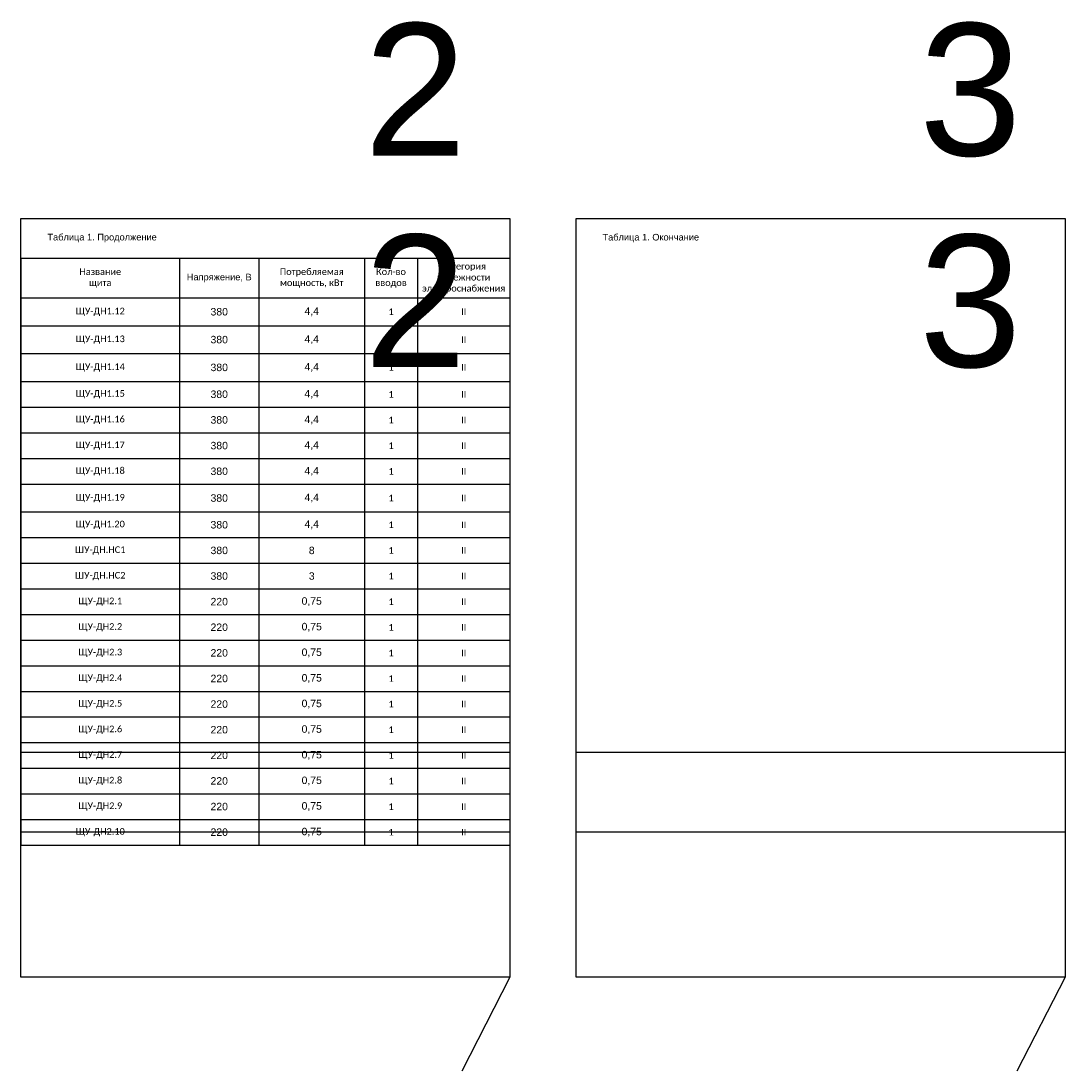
# Model space of a CAD drawing. Header units: millimetres. Extents: x 20 to 625, y -374 to 367.
# Tile 4 of 4: x 230 to 625, y -30 to 367. Entities that reach past the tile are written whole.
import ezdxf
from ezdxf.enums import TextEntityAlignment as Align

# ---------------------------------------------------------------- set-up
doc = ezdxf.new("R2010")
doc.units = ezdxf.units.MM
doc.layers.add('AE_Нумерация_листов', color=21, linetype='Continuous', lineweight=13, plot=False)
doc.layers.add('UNPLOTTED', color=2, linetype='Continuous', plot=False)
doc.styles.add('CP.Text', font='arial.ttf')
doc.styles.get("Standard").update_dxf_attribs({"font": 'arial.ttf'})

# ---------------------------------------------------------------- blocks, each defined once
blk = doc.blocks.new('*T3')
at = {"linetype": 'ByBlock', "lineweight": -2, "transparency": 16777216}
for p, q in [((0, 0), (185, 0)), ((0, 0), (0, -222)), ((60, 0), (60, -222)), ((90, 0), (90, -222)), ((130, 0), (130, -222)), ((150, 0), (150, -56.33)), ((185, 0), (185, -222)), ((0, -15), (185, -15)), ((0, -25.53), (185, -25.53)), ((0, -36.07), (185, -36.07)), ((0, -46.6), (185, -46.6)), ((0, -56.33), (185, -56.33)), ((0, -66.04), (130, -66.04)), ((150, -66.04), (185, -66.04)), ((0, -75.77), (130, -75.77)), ((150, -75.77), (185, -75.77)), ((0, -85.48), (130, -85.48)), ((150, -85.48), (185, -85.48)), ((0, -96.01), (130, -96.01)), ((150, -96.01), (185, -96.01)), ((0, -105.72), (130, -105.72)), ((150, -105.72), (185, -105.72)), ((0, -115.41), (130, -115.41)), ((150, -115.41), (185, -115.41)), ((0, -125.1), (130, -125.1)), ((150, -125.1), (185, -125.1)), ((0, -134.79), (130, -134.79)), ((150, -134.79), (185, -134.79)), ((0, -144.48), (130, -144.48)), ((150, -144.48), (185, -144.48)), ((0, -154.17), (130, -154.17)), ((150, -154.17), (185, -154.17)), ((0, -163.86), (130, -163.86)), ((150, -163.86), (185, -163.86)), ((0, -173.55), (130, -173.55)), ((150, -173.55), (185, -173.55)), ((0, -183.24), (130, -183.24)), ((150, -183.24), (185, -183.24)), ((0, -192.93), (130, -192.93)), ((150, -192.93), (185, -192.93)), ((0, -202.62), (130, -202.62)), ((150, -202.62), (185, -202.62)), ((0, -212.31), (130, -212.31)), ((150, -212.31), (185, -212.31)), ((0, -222), (130, -222)), ((150, -222), (185, -222))]:
    blk.add_line(p, q, dxfattribs=at)
at = {"color": 0, "linetype": 'ByBlock', "lineweight": -2, "transparency": 16777216}
for p, q in [((150, -56.33), (150, -222)), ((130, -66.04), (150, -66.04)), ((130, -75.77), (150, -75.77)), ((130, -85.48), (150, -85.48)), ((130, -96.01), (150, -96.01)), ((130, -105.72), (150, -105.72)), ((130, -115.41), (150, -115.41)), ((130, -125.1), (150, -125.1)), ((130, -134.79), (150, -134.79)), ((130, -144.48), (150, -144.48)), ((130, -154.17), (150, -154.17)), ((130, -163.86), (150, -163.86)), ((130, -173.55), (150, -173.55)), ((130, -183.24), (150, -183.24)), ((130, -192.93), (150, -192.93)), ((130, -202.62), (150, -202.62)), ((130, -212.31), (150, -212.31)), ((130, -222), (150, -222))]:
    blk.add_line(p, q, dxfattribs=at)
at = {"color": 0, "transparency": 16777216, "char_height": 2.5, "attachment_point": 5, "style": 'CP.Text'}
for s, insert, width in [('{\\fCalibri|b0|i0|c204|p34;Потребляемая мощность, кВт}', (110, -7.5), 37), ('{\\fCalibri|b0|i0|c0;Категория^Jнадежности^Jэлектроснабжения', (167.5, -7.5), 32), ('{\\fCalibri|b0|i0|c0;Название^Jщита', (30, -7.5), 57), ('Напряжение, В', (75, -7.5), 27), ('{\\fCalibri|b0|i0|c0;Кол-во^Jвводов', (140, -7.5), 17), ('{\\fCalibri|b0|i0|c204|p34;ЩУ-ДН1.\\fCalibri|b0|i0|c0|p34;12}', (30, -20.27), 57), ('{\\fCalibri|b0|i0|c0;1', (140, -20.27), 17), ('{\\fCalibri|b0|i0|c0|p34;II}', (167.5, -20.27), 32), ('{\\fCalibri|b0|i0|c204|p34;ЩУ-ДН1.\\fCalibri|b0|i0|c0|p34;13}', (30, -30.8), 57), ('{\\fCalibri|b0|i0|c0;1', (140, -30.8), 17), ('{\\fCalibri|b0|i0|c0|p34;II}', (167.5, -30.8), 32), ('{\\fCalibri|b0|i0|c204|p34;ЩУ-ДН1.\\fCalibri|b0|i0|c0|p34;14}', (30, -41.33), 57), ('{\\fCalibri|b0|i0|c0;1', (140, -41.33), 17), ('{\\fCalibri|b0|i0|c0|p34;II}', (167.5, -41.33), 32), ('{\\fCalibri|b0|i0|c204|p34;ЩУ-ДН1.\\fCalibri|b0|i0|c0|p34;15}', (30, -51.47), 57), ('{\\fCalibri|b0|i0|c0;1', (140, -51.47), 17), ('{\\fCalibri|b0|i0|c0|p34;II}', (167.5, -51.47), 32), ('{\\fCalibri|b0|i0|c204|p34;ЩУ-ДН1.\\fCalibri|b0|i0|c0|p34;16}', (30, -61.18), 57), ('{\\fCalibri|b0|i0|c0;1', (140, -61.18), 17), ('{\\fCalibri|b0|i0|c0|p34;II}', (167.5, -61.18), 32), ('{\\fCalibri|b0|i0|c204|p34;ЩУ-ДН1.\\fCalibri|b0|i0|c0|p34;17}', (30, -70.9), 57), ('{\\fCalibri|b0|i0|c0;1', (140, -70.9), 17), ('{\\fCalibri|b0|i0|c0|p34;II}', (167.5, -70.9), 32), ('{\\fCalibri|b0|i0|c204|p34;ЩУ-ДН1.\\fCalibri|b0|i0|c0|p34;18}', (30, -80.62), 57), ('{\\fCalibri|b0|i0|c0;1', (140, -80.62), 17), ('{\\fCalibri|b0|i0|c0|p34;II}', (167.5, -80.62), 32), ('{\\fCalibri|b0|i0|c204|p34;ЩУ-ДН1.\\fCalibri|b0|i0|c0|p34;19}', (30, -90.74), 57), ('{\\fCalibri|b0|i0|c0;1', (140, -90.74), 17), ('{\\fCalibri|b0|i0|c0|p34;II}', (167.5, -90.74), 32), ('{\\fCalibri|b0|i0|c204|p34;ЩУ-ДН1.\\fCalibri|b0|i0|c0|p34;20}', (30, -100.86), 57), ('{\\fCalibri|b0|i0|c0;1', (140, -100.86), 17), ('{\\fCalibri|b0|i0|c0|p34;II}', (167.5, -100.86), 32), ('{\\fCalibri|b0|i0|c204|p34;ШУ-ДН.НС1}', (30, -110.56), 57), ('{\\fCalibri|b0|i0|c0;1', (140, -110.56), 17), ('{\\fCalibri|b0|i0|c0|p34;II}', (167.5, -110.56), 32), ('{\\fCalibri|b0|i0|c204|p34;ШУ-ДН.НС\\fCalibri|b0|i0|c0|p34;2}', (30, -120.25), 57), ('{\\fCalibri|b0|i0|c0;1', (140, -120.25), 17), ('{\\fCalibri|b0|i0|c0|p34;II}', (167.5, -120.25), 32), ('{\\fCalibri|b0|i0|c204|p34;ЩУ-ДН\\fCalibri|b0|i0|c0|p34;2.1}', (30, -129.94), 57), ('{\\fCalibri|b0|i0|c0;1', (140, -129.94), 17), ('{\\fCalibri|b0|i0|c0|p34;II}', (167.5, -129.94), 32), ('{\\fCalibri|b0|i0|c204|p34;ЩУ-ДН\\fCalibri|b0|i0|c0|p34;2.2}', (30, -139.63), 57), ('{\\fCalibri|b0|i0|c0;1', (140, -139.63), 17), ('{\\fCalibri|b0|i0|c0|p34;II}', (167.5, -139.63), 32), ('{\\fCalibri|b0|i0|c204|p34;ЩУ-ДН\\fCalibri|b0|i0|c0|p34;2.3}', (30, -149.32), 57), ('{\\fCalibri|b0|i0|c0;1', (140, -149.32), 17), ('{\\fCalibri|b0|i0|c0|p34;II}', (167.5, -149.32), 32), ('{\\fCalibri|b0|i0|c204|p34;ЩУ-ДН\\fCalibri|b0|i0|c0|p34;2.4}', (30, -159.01), 57), ('{\\fCalibri|b0|i0|c0;1', (140, -159.01), 17), ('{\\fCalibri|b0|i0|c0|p34;II}', (167.5, -159.01), 32), ('{\\fCalibri|b0|i0|c204|p34;ЩУ-ДН\\fCalibri|b0|i0|c0|p34;2.5}', (30, -168.7), 57), ('{\\fCalibri|b0|i0|c0;1', (140, -168.7), 17), ('{\\fCalibri|b0|i0|c0|p34;II}', (167.5, -168.7), 32), ('{\\fCalibri|b0|i0|c204|p34;ЩУ-ДН\\fCalibri|b0|i0|c0|p34;2.6}', (30, -178.39), 57), ('{\\fCalibri|b0|i0|c0;1', (140, -178.39), 17), ('{\\fCalibri|b0|i0|c0|p34;II}', (167.5, -178.39), 32), ('{\\fCalibri|b0|i0|c204|p34;ЩУ-ДН\\fCalibri|b0|i0|c0|p34;2.7}', (30, -188.08), 57), ('{\\fCalibri|b0|i0|c0;1', (140, -188.08), 17), ('{\\fCalibri|b0|i0|c0|p34;II}', (167.5, -188.08), 32), ('{\\fCalibri|b0|i0|c204|p34;ЩУ-ДН\\fCalibri|b0|i0|c0|p34;2.8}', (30, -197.77), 57), ('{\\fCalibri|b0|i0|c0;1', (140, -197.77), 17), ('{\\fCalibri|b0|i0|c0|p34;II}', (167.5, -197.77), 32), ('{\\fCalibri|b0|i0|c204|p34;ЩУ-ДН\\fCalibri|b0|i0|c0|p34;2.9}', (30, -207.46), 57), ('{\\fCalibri|b0|i0|c0;1', (140, -207.46), 17), ('{\\fCalibri|b0|i0|c0|p34;II}', (167.5, -207.46), 32), ('{\\fCalibri|b0|i0|c204|p34;ЩУ-ДН\\fCalibri|b0|i0|c0|p34;2.10}', (30, -217.15), 57), ('{\\fCalibri|b0|i0|c0;1', (140, -217.15), 17), ('{\\fCalibri|b0|i0|c0|p34;II}', (167.5, -217.15), 32)]:
    blk.add_mtext(s, dxfattribs=dict(at, insert=insert, width=width))
at = {"color": 0, "transparency": 16777216, "attachment_point": 5}
for s, insert, char_height, width in [('380', (75, -20.27), 2.822, 27), ('4,4', (110, -20.27), 2.822, 37), ('380', (75, -30.8), 2.822, 27), ('4,4', (110, -30.8), 2.822, 37), ('380', (75, -41.33), 2.822, 27), ('4,4', (110, -41.33), 2.822, 37), ('380', (75, -51.47), 2.822, 27), ('4,4', (110, -51.47), 2.822, 37), ('380', (75, -61.18), 2.822, 27), ('4,4', (110, -61.18), 2.822, 37), ('380', (75, -70.9), 2.822, 27), ('4,4', (110, -70.9), 2.822, 37), ('380', (75, -80.62), 2.822, 27), ('4,4', (110, -80.62), 2.822, 37), ('380', (75, -90.74), 2.822, 27), ('4,4', (110, -90.74), 2.822, 37), ('380', (75, -100.86), 2.822, 27), ('4,4', (110, -100.86), 2.822, 37), ('380', (75, -110.56), 2.822, 27), ('8', (110, -110.56), 2.82, 37), ('380', (75, -120.25), 2.822, 27), ('3', (110, -120.25), 2.82, 37), ('220', (75, -129.94), 2.822, 27), ('0,75', (110, -129.94), 2.822, 37), ('220', (75, -139.63), 2.822, 27), ('0,75', (110, -139.63), 2.822, 37), ('220', (75, -149.32), 2.822, 27), ('0,75', (110, -149.32), 2.822, 37), ('220', (75, -159.01), 2.822, 27), ('0,75', (110, -159.01), 2.822, 37), ('220', (75, -168.7), 2.822, 27), ('0,75', (110, -168.7), 2.822, 37), ('220', (75, -178.39), 2.822, 27), ('0,75', (110, -178.39), 2.822, 37), ('220', (75, -188.08), 2.822, 27), ('0,75', (110, -188.08), 2.822, 37), ('220', (75, -197.77), 2.822, 27), ('0,75', (110, -197.77), 2.822, 37), ('220', (75, -207.46), 2.822, 27), ('0,75', (110, -207.46), 2.822, 37), ('220', (75, -217.15), 2.822, 27), ('0,75', (110, -217.15), 2.822, 37)]:
    blk.add_mtext(s, dxfattribs=dict(at, insert=insert, char_height=char_height, width=width))
blk = doc.blocks.new('*U9')
at = {"layer": 'UNPLOTTED'}
blk.add_line((0, 85), (-185, 85), dxfattribs=at)
for points in [[(-185, 287), (0, 287), (0, 0), (-185, 0)], [(-185, 55), (0, 55), (0, 0), (-185, 0)]]:
    blk.add_lwpolyline(points, close=True, dxfattribs=at)

msp = doc.modelspace()

# ---------------------------------------------------------------- linework, layer by layer
at = {"layer": 'UNPLOTTED'}
for p, q in [((415, 5), (396.74, -30.49)), ((625, 5), (606.74, -30.49))]:
    msp.add_line(p, q, dxfattribs=at)

# ---------------------------------------------------------------- block references
msp.add_blockref('*T3', (230, 277.01))
for p in [(415, 5), (625, 5)]:
    msp.add_blockref('*U9', p, dxfattribs=at)

# ---------------------------------------------------------------- texts
at = {"char_height": 2.5, "attachment_point": 4, "line_spacing_factor": 0.9, "style": 'CP.Text'}
for s, insert in [('^IТаблица 1. Продолжение', (230, 284.61)), ('^IТаблица 1. Окончание', (440, 284.61))]:
    msp.add_mtext_dynamic_manual_height_columns(s, width=185, gutter_width=180.21, heights=[0], dxfattribs=dict(at, insert=insert))
at = {"layer": 'AE_Нумерация_листов', "style": 'CP.Text'}
for s, p in [('2', (398.59, 315.87)), ('3', (608.59, 315.87)), ('2', (398.59, 235.87)), ('3', (608.59, 235.87))]:
    msp.add_text(s, height=50, dxfattribs=at).set_placement(p, align=Align.RIGHT)

doc.saveas('drawing.dxf')
